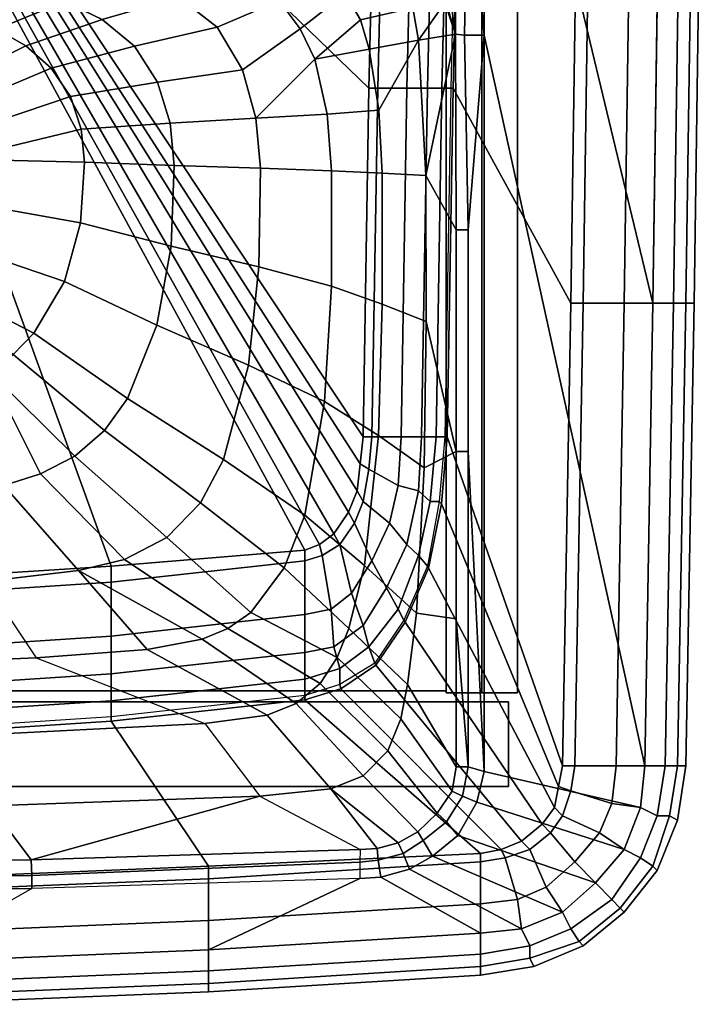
# Model space of a CAD drawing. Extents: x 0 to 450, y 0 to 350.
# Tile 3 of 4: x 296 to 450, y 0 to 221. Entities that reach past the tile are written whole.
import ezdxf

# ---------------------------------------------------------------- set-up
doc = ezdxf.new("R2010")
doc.units = 0
doc.header["$MEASUREMENT"] = 0
doc.linetypes.add('SOLIDLINE', pattern=[0])
for name, color, linetype in [('VB_FRONT', 252, 'SOLIDLINE'), ('VB_KERAMIK', 252, 'SOLIDLINE'), ('VB_KORPUS', 252, 'SOLIDLINE')]:
    doc.layers.add(name, color=color, linetype=linetype)

msp = doc.modelspace()

# ---------------------------------------------------------------- meshes
at = {"layer": 'VB_FRONT', "color": 252}
mesh = msp.add_polyface(dxfattribs=at)
corners = [(44.5, 68, 357), (44.5, 49, 357), (44.5, 68, 673), (44.5, 49, 673), (44.5, 68, 677), (44.5, 49, 677), (44.5, 68, 753), (44.5, 49, 753), (405.5, 68, 357), (405.5, 49, 357), (405.5, 68, 673), (405.5, 49, 673), (405.5, 68, 677), (405.5, 49, 677), (405.5, 68, 753), (405.5, 49, 753)]
mesh.append_faces([[corners[k] for k in face] for face in [(11, 3, 1, 9), (3, 2, 0, 1), (2, 10, 8, 0), (0, 8, 9, 1), (8, 10, 11, 9), (10, 2, 3, 11), (15, 7, 5, 13), (7, 6, 4, 5), (6, 14, 12, 4), (4, 12, 13, 5), (12, 14, 15, 13), (14, 6, 7, 15)]])
at = {"layer": 'VB_KERAMIK', "color": 252}
mesh = msp.add_polyface(dxfattribs=at)
corners = [(296.847, 227.968, 758.869), (305.734, 225.445, 758.552), (321.161, 230.372, 774.952), (310.515, 232.479, 775.073), (314.15, 221.441, 758.247), (331.331, 226.445, 774.835), (321.388, 215.409, 757.963), (339.985, 219.682, 774.726), (260.522, 232.471, 760.031), (278.732, 230.86, 759.491), (268.8, 225.525, 745.026), (253.975, 227.625, 745.087), (283.353, 221.957, 744.947), (290.382, 219.239, 744.904), (296.959, 215.513, 744.861), (302.672, 210.47, 744.819), (306.962, 204.111, 744.781), (326.568, 207.361, 757.71), (309.409, 196.802, 744.746), (329.404, 198.125, 757.498), (310.153, 189.339, 744.717), (330.306, 188.632, 757.339), (254.994, 219.644, 735.017), (244.932, 222.373, 735.282), (264.566, 215.497, 734.722), (273.157, 209.389, 734.442), (276.704, 205.354, 734.321), (279.429, 200.636, 734.219), (281.003, 195.343, 734.143), (281.431, 190.047, 734.099), (244.088, 207.314, 730.001), (247.039, 202.251, 730.001), (249.177, 196.192, 730.001), (249.143, 190.823, 730.001), (309.277, 175.671, 744.679), (329.639, 170.472, 757.185), (280.603, 180.805, 734.107), (249.117, 186.575, 730.001), (247.494, 182.158, 730.001), (277.671, 172.019, 734.22), (225, 350, 695), (316.108, 98.511, 695), (260.053, 94.878, 695), (359.693, 102.144, 695), (362.974, 103.355, 695), (366.255, 105.777, 695), (369.537, 110.622, 695), (371.506, 115.466, 695), (372.162, 121.521, 695), (372.818, 127.576, 695), (374.131, 205.961, 695), (260, 179, 695), (260, 179, 688), (256, 187, 688), (256, 187, 695), (257, 178, 685), (253, 186, 685)]
mesh.append_faces([[corners[k] for k in face] for face in [(0, 1, 2, 3), (1, 4, 5, 2), (4, 6, 7, 5), (8, 9, 10, 11), (10, 12, 0, 9), (12, 13, 1, 0), (13, 14, 4, 1), (14, 15, 6, 4), (15, 16, 17, 6), (16, 18, 19, 17), (18, 20, 21, 19), (11, 10, 22, 23), (22, 24, 12, 10), (24, 25, 13, 12), (25, 26, 14, 13), (26, 27, 15, 14), (27, 28, 16, 15), (28, 29, 18, 16), (29, 20, 18), (30, 31, 26, 25), (31, 32, 27, 26), (32, 33, 28, 27), (33, 29, 28), (20, 34, 35, 21), (29, 36, 34, 20), (33, 37, 36, 29), (37, 38, 39, 36), (40, 41, 42), (40, 43, 41), (40, 44, 43), (40, 45, 44), (40, 46, 45), (40, 47, 46), (40, 48, 47), (40, 49, 48), (40, 50, 49), (51, 52, 53, 54), (52, 55, 56, 53)]])
mesh = msp.add_polyface(dxfattribs=at)
corners = [(225, 339.868, 850), (225, 336.139, 848.439), (298.125, 336.052, 848.74), (298.125, 339.868, 850), (225, 333.326, 845.363), (298.125, 333.326, 845.363), (225, 331.643, 843.61), (298.125, 331.77, 843.434), (225, 329.589, 842.714), (298.125, 329.589, 842.714), (225, 246.683, 842.65), (310.731, 247.327, 842.714), (440.769, 350, 850), (225, 350, 850), (376.099, 350, 695), (225, 350, 695), (378.068, 350, 697.118), (384.631, 350, 708.412), (389.225, 350, 721.118), (392.506, 350, 734.529), (395, 350, 755), (375.443, 260.882, 695), (374.131, 205.961, 695), (422.308, 350, 755), (425.077, 350, 757.478), (235, 239.724, 816.113), (235, 258.583, 813.797), (234.6, 258.265, 811.217), (234.6, 239.406, 813.532), (233.7, 239.114, 811.15), (233.7, 257.973, 808.834), (232.1, 238.859, 809.066), (232.1, 257.717, 806.751), (230, 238.664, 807.478), (230, 257.522, 805.162), (227.6, 238.554, 806.585), (227.6, 257.412, 804.269), (225, 258.583, 813.797), (225, 257.363, 803.872), (234.6, 240.04, 818.693), (234.6, 258.899, 816.378), (233.7, 240.333, 821.075), (233.7, 259.191, 818.76), (232.1, 240.589, 823.16), (232.1, 259.448, 820.845), (230, 240.784, 824.748), (230, 259.642, 822.433), (227.6, 240.894, 825.641), (227.6, 259.752, 823.326), (225, 240.942, 826.038), (225, 259.801, 823.723)]
mesh.append_faces([[corners[k] for k in face] for face in [(0, 1, 2, 3), (1, 4, 5, 2), (4, 6, 7, 5), (6, 8, 9, 7), (10, 11, 9, 8), (3, 12, 13, 0), (14, 15, 13, 16), (16, 13, 13, 17), (17, 13, 13, 18), (18, 13, 13, 19), (19, 13, 13, 20), (15, 21, 22), (15, 14, 21), (23, 13, 13, 20), (24, 13, 13, 23), (25, 26, 27, 28), (29, 30, 27, 28), (31, 32, 30, 29), (33, 34, 32, 31), (35, 36, 34, 33), (26, 37, 37, 27), (30, 37, 37, 27), (32, 37, 37, 30), (34, 37, 37, 32), (36, 37, 37, 34), (38, 37, 37, 36), (39, 40, 26, 25), (41, 42, 40, 39), (43, 44, 42, 41), (45, 46, 44, 43), (47, 48, 46, 45), (49, 50, 48, 47), (40, 37, 37, 26), (42, 37, 37, 40), (44, 37, 37, 42), (46, 37, 37, 44), (48, 37, 37, 46), (50, 37, 37, 48)]])
mesh = msp.add_polyface(dxfattribs=at)
corners = [(388.354, 334.817, 850), (386.269, 331.327, 848.298), (391.538, 327.074, 848.566), (394.094, 330.192, 850), (385.084, 329.336, 845.363), (389.447, 325.187, 845.363), (395.11, 321.349, 848.731), (398.349, 322.678, 850), (392.779, 320.206, 845.363), (386.038, 326.254, 843.426), (391.227, 319.429, 843.645), (387.269, 322.814, 842.714), (389.462, 318.931, 842.714), (396.436, 314.718, 848.451), (399.974, 315.8, 850), (393.751, 314.718, 845.482), (392.09, 314.718, 843.629), (390.095, 314.718, 842.714), (396.35, 258.963, 848.76), (400, 217.881, 850), (393.751, 258.963, 845.482), (392.495, 259.078, 843.403), (391.339, 233.824, 842.714), (393.582, 218.159, 845.12), (385.755, 240.997, 842.714), (388.927, 237.771, 842.714), (438, 157.647, 850), (440.769, 350, 850), (383.236, 337.753, 850), (376.737, 339.51, 850), (372.068, 339.868, 850), (298.125, 339.868, 850), (395, 350, 755), (393.819, 260.882, 747.941), (394.344, 260.882, 755), (391.85, 260.882, 734.529), (392.506, 350, 734.529), (388.569, 260.882, 721.118), (389.225, 350, 721.118), (421.385, 285.882, 755), (422.308, 350, 755), (439.846, 285.882, 850), (444.462, 285.882, 848.348), (445.385, 350, 848.348), (448.154, 350, 845.87), (447.231, 285.882, 845.87), (450, 350, 841.739), (449.077, 285.882, 841.739), (450, 350, 837.609), (449.077, 285.882, 837.609), (448.154, 350, 816.957), (447.231, 285.882, 816.957), (445.385, 350, 801.261), (444.462, 285.882, 801.261), (440.769, 350, 785.565), (439.846, 285.882, 785.565), (434.308, 350, 770.696), (433.385, 285.882, 770.696), (425.077, 350, 757.478), (424.154, 285.882, 757.478)]
mesh.append_faces([[corners[k] for k in face] for face in [(0, 1, 2, 3), (1, 4, 5, 2), (3, 2, 6, 7), (2, 5, 8, 6), (5, 9, 10, 8), (9, 11, 12, 10), (7, 6, 13, 14), (6, 8, 15, 13), (8, 10, 16, 15), (10, 12, 17, 16), (14, 13, 18, 19), (13, 15, 20, 18), (15, 16, 21, 20), (16, 17, 22, 21), (20, 21, 23), (24, 25, 12, 11), (25, 22, 17, 12), (14, 26, 27, 7), (7, 27, 27, 3), (3, 27, 27, 0), (0, 27, 27, 28), (28, 27, 27, 29), (29, 27, 27, 30), (30, 27, 27, 31), (32, 33, 34, 32), (32, 33, 35, 36), (36, 35, 37, 38), (34, 39, 40, 32), (41, 42, 43, 27), (43, 44, 45, 42), (44, 46, 47, 45), (46, 48, 49, 47), (48, 50, 51, 49), (50, 52, 53, 51), (52, 54, 55, 53), (54, 56, 57, 55), (56, 58, 59, 57), (58, 40, 39, 59)]])
mesh = msp.add_polyface(dxfattribs=at)
corners = [(380.704, 230.694, 828.769), (386.961, 232.507, 839.23), (383.067, 235.97, 838.882), (383.969, 224.076, 828.68), (389.308, 229.415, 839.713), (385.237, 216.766, 828.597), (391.212, 225.137, 842.098), (393.582, 218.159, 845.12), (386.925, 186.354, 828.343), (376.323, 201.028, 809.551), (377.103, 186.87, 809.446), (400, 217.881, 850), (396.35, 258.963, 848.76), (395.61, 217.897, 848.113), (393.751, 258.963, 845.482), (392.495, 259.078, 843.403), (391.339, 233.824, 842.714), (378.839, 237.903, 838.45), (382.456, 239.416, 841.68), (389.236, 232.896, 841.462), (385.755, 240.997, 842.714), (380.933, 243.826, 842.714), (388.927, 237.771, 842.714), (396.462, 174.17, 848.451), (393.751, 174.17, 845.457), (393.819, 260.882, 747.941), (392.506, 205.961, 747.941), (393.031, 205.961, 755), (394.344, 260.882, 755), (390.537, 205.961, 734.529), (391.85, 260.882, 734.529), (387.256, 205.961, 721.118), (388.569, 260.882, 721.118), (382.662, 205.961, 708.412), (383.975, 260.882, 708.412), (376.099, 205.961, 697.118), (377.412, 260.882, 697.118), (436.154, 53.647, 850), (438, 157.647, 850), (399.974, 315.8, 850), (419.538, 157.647, 755), (421.385, 285.882, 755), (442.615, 157.647, 848.348), (444.462, 285.882, 848.348), (439.846, 285.882, 850), (447.231, 285.882, 845.87), (445.385, 157.647, 845.87), (449.077, 285.882, 841.739), (447.231, 157.647, 841.739), (449.077, 285.882, 837.609), (447.231, 157.647, 837.609), (447.231, 285.882, 816.957), (445.385, 157.647, 816.957), (444.462, 285.882, 801.261), (442.615, 157.647, 801.261), (439.846, 285.882, 785.565), (438, 157.647, 785.565), (433.385, 285.882, 770.696), (431.538, 157.647, 770.696), (424.154, 285.882, 757.478), (422.308, 157.647, 757.478)]
mesh.append_faces([[corners[k] for k in face] for face in [(0, 1, 2), (0, 3, 4, 1), (3, 5, 6, 4), (5, 7, 6), (5, 8, 8, 7), (9, 10, 8, 5), (11, 12, 13, 11), (12, 14, 7, 13), (15, 16, 16, 7), (17, 2, 18), (2, 1, 19, 18), (1, 4, 19), (4, 6, 19), (6, 7, 7, 19), (18, 18, 20, 21), (18, 19, 22, 20), (19, 19, 16, 22), (19, 7, 16), (11, 13, 23, 11), (13, 7, 24, 23), (24, 7, 7, 8), (25, 26, 27, 28), (25, 26, 29, 30), (30, 29, 31, 32), (32, 31, 33, 34), (34, 33, 35, 36), (11, 37, 38, 39), (27, 40, 41, 28), (38, 42, 43, 44), (43, 45, 46, 42), (45, 47, 48, 46), (47, 49, 50, 48), (49, 51, 52, 50), (51, 53, 54, 52), (53, 55, 56, 54), (55, 57, 58, 56), (57, 59, 60, 58), (59, 41, 40, 60)]])
mesh = msp.add_polyface(dxfattribs=at)
corners = [(339.802, 240.388, 829.391), (354.282, 239.788, 829.173), (357.577, 240.309, 836.056), (346.247, 240.731, 835.653), (368.579, 238.251, 828.964), (364.953, 240.034, 836.319), (373.006, 239.339, 837.289), (375.291, 235.647, 828.865), (378.839, 237.903, 838.45), (380.704, 230.694, 828.769), (383.067, 235.97, 838.882), (331.324, 238.565, 810.441), (344.704, 237.44, 810.236), (357.758, 234.756, 810.038), (363.794, 231.856, 809.943), (368.802, 227.248, 809.852), (372.236, 221.336, 809.768), (383.969, 224.076, 828.68), (374.171, 214.744, 809.688), (385.237, 216.766, 828.597), (376.323, 201.028, 809.551), (322.325, 235.888, 792.4), (334.496, 234.274, 792.391), (346.231, 230.797, 792.38), (353.959, 225.585, 792.375), (358.617, 219.305, 792.366), (361.974, 212.506, 792.36), (364.74, 200.154, 792.353), (365.735, 187.421, 792.345), (377.103, 186.87, 809.446), (321.161, 230.372, 774.952), (331.331, 226.445, 774.835), (339.985, 219.682, 774.726), (345.712, 210.096, 774.63), (348.688, 199.209, 774.549), (349.709, 188, 774.489), (321.388, 215.409, 757.963), (326.568, 207.361, 757.71), (329.404, 198.125, 757.498), (330.306, 188.632, 757.339), (310.726, 240.838, 835.542), (354.263, 242.628, 840.748), (310.727, 242.937, 840.599), (374.334, 242.18, 841.259), (382.456, 239.416, 841.68), (380.933, 243.826, 842.714), (376.618, 245.273, 842.714), (329.639, 170.472, 757.185), (349.38, 165.784, 774.433), (377.412, 260.882, 697.118), (376.099, 205.961, 697.118), (374.131, 205.961, 695), (375.443, 260.882, 695)]
mesh.append_faces([[corners[k] for k in face] for face in [(0, 1, 2, 3), (1, 4, 5, 2), (4, 6, 5), (4, 7, 8, 6), (7, 9, 10, 8), (11, 12, 1, 0), (12, 13, 4, 1), (13, 14, 4), (14, 7, 4), (14, 15, 9, 7), (15, 16, 17, 9), (16, 18, 19, 17), (18, 20, 19), (21, 22, 12, 11), (22, 23, 13, 12), (23, 24, 14, 13), (24, 25, 15, 14), (25, 26, 16, 15), (26, 18, 16), (26, 27, 20, 18), (27, 28, 29, 20), (30, 31, 23, 22), (31, 32, 24, 23), (32, 33, 25, 24), (33, 34, 26, 25), (34, 27, 26), (34, 35, 28, 27), (36, 37, 33, 32), (37, 38, 34, 33), (38, 39, 35, 34), (40, 3, 41, 42), (3, 2, 41), (2, 5, 43, 41), (5, 6, 43), (6, 8, 44, 43), (43, 44, 45, 46), (39, 47, 48, 35), (49, 50, 51, 52)]])
mesh = msp.add_polyface(dxfattribs=at)
corners = [(373.142, 98.6329, 809.468), (369.586, 84.5269, 809.547), (382.786, 71.9112, 828.457), (384.841, 87.9795, 828.373), (366.966, 77.9933, 809.591), (381.293, 64.1817, 828.505), (363.185, 72.1631, 809.637), (378.355, 56.9993, 828.553), (400, 52.3327, 850), (396.462, 53.4154, 848.451), (395.136, 46.7833, 848.731), (398.374, 45.4558, 850), (393.751, 53.4154, 845.482), (392.804, 47.9268, 845.363), (389.447, 42.9446, 845.363), (393.751, 86.6846, 845.482), (396.462, 124.307, 848.451), (393.751, 124.307, 845.482), (386.535, 120.649, 828.258), (389.881, 113.044, 747.941), (387.256, 98.511, 747.941), (387.518, 98.0267, 755), (390.406, 112.559, 755), (382.006, 86.4007, 747.941), (382.268, 85.9163, 755), (375.443, 76.7124, 747.941), (375.706, 76.2279, 755), (367.568, 71.8682, 747.941), (367.83, 70.8994, 755), (380.693, 88.8228, 734.529), (385.287, 100.933, 734.529), (374.131, 80.3454, 734.529), (367.568, 75.5014, 734.529), (378.068, 93.667, 721.118), (382.662, 103.355, 721.118), (372.818, 85.1898, 721.118), (366.255, 80.3454, 721.118), (374.787, 99.7221, 708.412), (378.724, 108.199, 708.412), (370.193, 92.4559, 708.412), (365.599, 88.8228, 708.412), (367.568, 103.355, 697.118), (370.849, 108.199, 697.118), (435.231, 44.2353, 850), (436.154, 53.647, 850), (400, 217.881, 850), (359.693, 68.4773, 755), (399.231, 33.8823, 755), (403.846, 34.8236, 755), (408.462, 36.7059, 755), (413.077, 40.4706, 755), (415.846, 44.2353, 755), (416.769, 48.9411, 755), (417.692, 53.647, 755), (391.719, 127.576, 755), (440.769, 53.647, 848.348), (442.615, 157.647, 848.348), (438, 157.647, 850), (440.769, 53.647, 801.261), (436.154, 53.647, 785.565), (435.231, 44.2353, 785.565), (438.923, 42.353, 801.261), (429.692, 53.647, 770.696), (428.769, 45.1765, 770.696), (420.462, 53.647, 757.478), (419.538, 48, 757.478)]
mesh.append_faces([[corners[k] for k in face] for face in [(0, 1, 2, 3), (1, 4, 5, 2), (4, 6, 7, 5), (8, 9, 10, 11), (9, 12, 13, 10), (14, 13, 5, 7), (13, 12, 2, 5), (9, 15, 12, 9), (8, 16, 9, 8), (16, 17, 15, 9), (12, 15, 3, 2), (15, 17, 18, 3), (19, 20, 21, 22), (20, 23, 24, 21), (23, 25, 26, 24), (25, 27, 28, 26), (20, 23, 29, 30), (23, 25, 31, 29), (25, 27, 32, 31), (30, 29, 33, 34), (29, 31, 35, 33), (31, 32, 36, 35), (34, 33, 37, 38), (33, 35, 39, 37), (35, 36, 40, 39), (37, 39, 41, 42), (8, 43, 44, 45), (46, 47, 48, 28), (28, 48, 49, 26), (26, 49, 50, 24), (24, 50, 51, 21), (21, 51, 52, 22), (22, 52, 53, 54), (44, 55, 56, 57), (58, 59, 60, 61), (59, 62, 63, 60), (62, 64, 65, 63), (64, 53, 52, 65)]])
mesh = msp.add_polyface(dxfattribs=at)
corners = [(377.103, 186.87, 809.446), (377.133, 157.386, 809.344), (386.963, 153.509, 828.238), (386.925, 186.354, 828.343), (376.247, 127.864, 809.361), (386.535, 120.649, 828.258), (373.142, 98.6329, 809.468), (384.841, 87.9795, 828.373), (365.735, 187.421, 792.345), (365.664, 161.481, 792.335), (364.147, 135.549, 792.329), (400, 217.881, 850), (396.462, 174.17, 848.451), (396.462, 124.307, 848.451), (400, 52.3327, 850), (393.751, 174.17, 845.457), (393.751, 124.307, 845.482), (392.506, 205.961, 747.941), (391.194, 127.576, 747.941), (391.719, 127.576, 755), (393.031, 205.961, 755), (389.881, 113.044, 747.941), (390.406, 112.559, 755), (389.225, 127.576, 734.529), (390.537, 205.961, 734.529), (387.912, 113.044, 734.529), (387.256, 98.511, 747.941), (385.287, 100.933, 734.529), (385.944, 127.576, 721.118), (387.256, 205.961, 721.118), (385.287, 115.466, 721.118), (382.662, 103.355, 721.118), (381.35, 127.576, 708.412), (382.662, 205.961, 708.412), (380.693, 116.677, 708.412), (378.724, 108.199, 708.412), (374.787, 127.576, 697.118), (376.099, 205.961, 697.118), (374.131, 120.31, 697.118), (372.818, 113.044, 697.118), (374.787, 99.7221, 708.412), (370.849, 108.199, 697.118), (372.818, 127.576, 695), (374.131, 205.961, 695), (372.162, 121.521, 695), (371.506, 115.466, 695), (369.537, 110.622, 695), (417.692, 53.647, 755), (419.538, 157.647, 755), (442.615, 157.647, 848.348), (445.385, 157.647, 845.87), (443.538, 53.647, 845.87), (440.769, 53.647, 848.348), (447.231, 157.647, 841.739), (445.385, 53.647, 841.739), (447.231, 157.647, 837.609), (445.385, 53.647, 837.609), (445.385, 157.647, 816.957), (443.538, 53.647, 816.957), (442.615, 157.647, 801.261), (440.769, 53.647, 801.261), (438, 157.647, 785.565), (436.154, 53.647, 785.565), (431.538, 157.647, 770.696), (429.692, 53.647, 770.696), (422.308, 157.647, 757.478), (420.462, 53.647, 757.478)]
mesh.append_faces([[corners[k] for k in face] for face in [(0, 1, 2, 3), (1, 4, 5, 2), (4, 6, 7, 5), (8, 9, 1, 0), (9, 10, 4, 1), (11, 12, 13, 14), (12, 15, 16, 13), (16, 2, 5), (16, 15, 3, 2), (17, 18, 19, 20), (18, 21, 22, 19), (17, 18, 23, 24), (18, 21, 25, 23), (21, 26, 27, 25), (24, 23, 28, 29), (23, 25, 30, 28), (25, 27, 31, 30), (29, 28, 32, 33), (28, 30, 34, 32), (30, 31, 35, 34), (33, 32, 36, 37), (32, 34, 38, 36), (34, 35, 39, 38), (35, 40, 41, 39), (37, 36, 42, 43), (36, 38, 44, 42), (38, 39, 45, 44), (39, 41, 46, 45), (19, 47, 48, 20), (49, 50, 51, 52), (50, 53, 54, 51), (53, 55, 56, 54), (55, 57, 58, 56), (57, 59, 60, 58), (59, 61, 62, 60), (61, 63, 64, 62), (63, 65, 66, 64), (65, 48, 47, 66)]])
mesh = msp.add_polyface(dxfattribs=at)
corners = [(364.147, 135.549, 792.329), (359.692, 109.994, 792.327), (373.142, 98.6329, 809.468), (376.247, 127.864, 809.361), (355.061, 98.1145, 792.327), (369.586, 84.5269, 809.547), (349.709, 188, 774.489), (349.38, 165.784, 774.433), (365.664, 161.481, 792.335), (365.735, 187.421, 792.345), (347.043, 143.733, 774.448), (341.373, 122.475, 774.517), (336.225, 112.781, 774.566), (328.652, 104.942, 774.623), (347.534, 88.097, 792.327), (319.156, 100, 774.684), (342.37, 84.5005, 792.328), (308.818, 97.5413, 774.747), (336.576, 82.115, 792.328), (287.733, 95.0294, 774.872), (299.281, 77.9282, 792.332), (324.27, 79.7982, 792.33), (329.639, 170.472, 757.185), (326.439, 152.7, 757.216), (319.823, 136.22, 757.387), (314.677, 129.022, 757.51), (307.957, 123.229, 757.651), (300.227, 119.247, 757.805), (292.005, 116.662, 757.964), (275.166, 113.664, 758.281), (266.588, 93.6067, 774.981), (258.208, 112.002, 758.557), (309.277, 175.671, 744.679), (305.612, 162.539, 744.661), (298.777, 150.935, 744.657), (294.105, 146.123, 744.661), (288.68, 142.173, 744.665), (276.516, 136.834, 744.677), (263.655, 133.736, 744.689), (280.603, 180.805, 734.107), (277.671, 172.019, 734.22), (272.545, 164.424, 734.411), (265.742, 158.648, 734.651), (258.091, 154.339, 734.911), (370.193, 92.4559, 708.412), (365.599, 88.8228, 708.412), (363.63, 100.933, 697.118), (367.568, 103.355, 697.118), (359.693, 87.6118, 708.412), (359.693, 99.7221, 697.118), (316.108, 82.7675, 708.412), (316.108, 94.878, 697.118), (370.849, 108.199, 697.118), (366.255, 105.777, 695), (369.537, 110.622, 695), (362.974, 103.355, 695), (359.693, 102.144, 695), (316.108, 98.511, 695), (260.053, 91.2449, 697.118), (260.053, 94.878, 695)]
mesh.append_faces([[corners[k] for k in face] for face in [(0, 1, 2, 3), (1, 4, 5, 2), (6, 7, 8, 9), (7, 10, 0, 8), (10, 11, 1, 0), (11, 12, 4, 1), (12, 13, 14, 4), (13, 15, 16, 14), (15, 17, 18, 16), (17, 19, 20, 21), (22, 23, 10, 7), (23, 24, 11, 10), (24, 25, 12, 11), (25, 26, 13, 12), (26, 27, 15, 13), (27, 28, 17, 15), (28, 29, 19, 17), (19, 30, 31, 29), (32, 33, 23, 22), (33, 34, 24, 23), (34, 35, 25, 24), (35, 36, 26, 25), (36, 27, 26), (36, 37, 28, 27), (37, 38, 29, 28), (39, 40, 33, 32), (40, 41, 34, 33), (41, 35, 34), (41, 42, 36, 35), (42, 43, 37, 36), (44, 45, 46, 47), (45, 48, 49, 46), (48, 50, 51, 49), (52, 47, 53, 54), (47, 46, 55, 53), (46, 49, 56, 55), (49, 51, 57, 56), (51, 58, 59, 57)]])
mesh = msp.add_polyface(dxfattribs=at)
corners = [(349.609, 46.8137, 828.769), (298.115, 32.4513, 845.363), (289.018, 44.6154, 828.57), (363.185, 72.1631, 809.637), (357.747, 67.638, 809.686), (372.832, 51.3769, 828.606), (378.355, 56.9993, 828.553), (351.202, 64.9746, 809.736), (365.566, 48.4307, 828.658), (337.198, 63.1546, 809.839), (281.002, 60.2967, 810.224), (355.061, 98.1145, 792.327), (347.534, 88.097, 792.327), (366.966, 77.9933, 809.591), (369.586, 84.5269, 809.547), (342.37, 84.5005, 792.328), (336.576, 82.115, 792.328), (324.27, 79.7982, 792.33), (299.281, 77.9282, 792.332), (308.818, 97.5413, 774.747), (298.27, 26.0029, 850), (298.27, 28.934, 848.74), (372.093, 31.9794, 848.47), (372.093, 28.2646, 850), (372.147, 34.8062, 845.363), (375.953, 35.0554, 845.363), (367.568, 71.8682, 747.941), (359.693, 69.4461, 747.941), (359.693, 68.4773, 755), (367.83, 70.8994, 755), (316.108, 64.602, 747.941), (316.108, 63.6331, 755), (359.693, 73.0793, 734.529), (367.568, 75.5014, 734.529), (316.108, 68.2351, 734.529), (359.693, 79.1344, 721.118), (366.255, 80.3454, 721.118), (316.108, 74.2903, 721.118), (359.693, 87.6118, 708.412), (365.599, 88.8228, 708.412), (316.108, 82.7675, 708.412), (269.231, 9.41176, 850), (338, 12.2353, 850), (338, 31.0588, 755), (399.231, 33.8823, 755), (338, 7.52941, 848.348), (399.231, 11.2941, 848.348), (399.231, 16, 850), (399.231, 8.47058, 845.87), (338, 4.70589, 845.87), (399.231, 6.58823, 841.739), (338, 2.82353, 841.739), (399.231, 6.58823, 837.609), (338, 2.82353, 837.609), (399.231, 8.47058, 816.957), (338, 4.70589, 816.957), (399.231, 11.2941, 801.261), (338, 7.52941, 801.261), (399.231, 16, 785.565), (338, 12.2353, 785.565), (269.231, 9.41176, 785.565), (269.231, 4.70589, 801.261), (399.231, 22.5882, 770.696), (338, 18.8235, 770.696), (269.231, 16, 770.696), (399.231, 32, 757.478), (338, 28.2353, 757.478), (269.231, 25.4118, 757.478), (269.231, 28.2353, 755)]
mesh.append_faces([[corners[k] for k in face] for face in [(0, 1, 2, 0), (3, 4, 5, 6), (4, 7, 8, 5), (7, 9, 0, 8), (0, 2, 10, 9), (11, 12, 13, 14), (12, 15, 3, 13), (15, 16, 4, 3), (16, 17, 7, 4), (17, 18, 9, 7), (19, 17, 16), (20, 21, 22, 23), (21, 1, 24, 22), (0, 24, 1), (24, 25, 8, 0), (26, 27, 28, 29), (27, 30, 31, 28), (26, 27, 32, 33), (27, 30, 34, 32), (33, 32, 35, 36), (32, 34, 37, 35), (36, 35, 38, 39), (35, 37, 40, 38), (20, 41, 42, 23), (31, 43, 44, 28), (42, 45, 46, 47), (46, 48, 49, 45), (48, 50, 51, 49), (50, 52, 53, 51), (52, 54, 55, 53), (54, 56, 57, 55), (56, 58, 59, 57), (57, 59, 60, 61), (58, 62, 63, 59), (59, 63, 64, 60), (62, 65, 66, 63), (63, 66, 67, 64), (66, 43, 68, 67)]])
mesh = msp.add_polyface(dxfattribs=at)
corners = [(298.115, 32.4513, 845.363), (225, 31.5408, 845.62), (225, 43.1508, 828.569), (289.018, 44.6154, 828.57), (225, 58.2983, 810.426), (281.002, 60.2967, 810.224), (337.198, 63.1546, 809.839), (274.279, 76.8568, 792.335), (299.281, 77.9282, 792.332), (225, 73.3202, 795.772), (266.588, 93.6067, 774.981), (287.733, 95.0294, 774.872), (225, 93.0938, 775.232), (225, 25, 850), (225, 28.7216, 848.439), (298.27, 28.934, 848.74), (298.27, 26.0029, 850), (316.108, 64.602, 747.941), (260.053, 60.9688, 747.941), (260.053, 60, 755), (316.108, 63.6331, 755), (225, 60.9688, 747.941), (225, 60, 755), (260.053, 64.602, 734.529), (316.108, 68.2351, 734.529), (225, 64.602, 734.529), (260.053, 70.6571, 721.118), (316.108, 74.2903, 721.118), (225, 70.6571, 721.118), (260.053, 79.1344, 708.412), (316.108, 82.7675, 708.412), (225, 79.1344, 708.412), (260.053, 91.2449, 697.118), (316.108, 94.878, 697.118), (225, 91.2449, 697.118), (269.231, 9.41176, 850), (225, 9.41176, 850), (225, 28.2353, 755), (269.231, 28.2353, 755), (338, 31.0588, 755), (269.231, 4.70589, 848.348), (338, 7.52941, 848.348), (338, 12.2353, 850), (225, 4.70589, 848.348), (338, 4.70589, 845.87), (269.231, 1.88236, 845.87), (225, 1.88236, 845.87), (338, 2.82353, 841.739), (269.231, 0, 841.739), (225, 0, 841.739), (338, 2.82353, 837.609), (269.231, 0, 837.609), (225, 0, 837.609), (338, 4.70589, 816.957), (269.231, 1.88236, 816.957), (225, 1.88236, 816.957), (338, 7.52941, 801.261), (269.231, 4.70589, 801.261), (225, 4.70589, 801.261), (269.231, 9.41176, 785.565), (225, 9.41176, 785.565), (269.231, 16, 770.696), (225, 16, 770.696), (269.231, 25.4118, 757.478), (225, 25.4118, 757.478)]
mesh.append_faces([[corners[k] for k in face] for face in [(0, 1, 2, 3), (3, 2, 4, 5), (6, 5, 7, 8), (5, 4, 9, 7), (8, 7, 10, 11), (7, 9, 12, 10), (13, 14, 15, 16), (14, 1, 0, 15), (17, 18, 19, 20), (18, 21, 22, 19), (17, 18, 23, 24), (18, 21, 25, 23), (24, 23, 26, 27), (23, 25, 28, 26), (27, 26, 29, 30), (26, 28, 31, 29), (30, 29, 32, 33), (29, 31, 34, 32), (16, 35, 36, 13), (22, 37, 38, 19), (19, 38, 39, 20), (35, 40, 41, 42), (35, 40, 43, 36), (41, 44, 45, 40), (40, 45, 46, 43), (44, 47, 48, 45), (45, 48, 49, 46), (47, 50, 51, 48), (48, 51, 52, 49), (50, 53, 54, 51), (51, 54, 55, 52), (53, 56, 57, 54), (54, 57, 58, 55), (57, 59, 60, 58), (59, 61, 62, 60), (61, 63, 64, 62), (63, 38, 37, 64)]])
mesh = msp.add_polyface(dxfattribs=at)
corners = [(376.763, 28.6231, 850), (376.228, 32.3742, 848.755), (372.093, 31.9794, 848.47), (372.093, 28.2646, 850), (375.953, 35.0554, 845.363), (372.147, 34.8062, 845.363), (383.262, 30.3801, 850), (381.838, 33.8903, 848.112), (380.714, 36.3315, 845.363), (388.38, 33.3156, 850), (386.295, 36.8055, 848.298), (385.084, 38.7966, 845.363), (394.12, 37.9411, 850), (391.564, 41.0595, 848.566), (389.447, 42.9446, 845.363), (398.374, 45.4558, 850), (395.136, 46.7833, 848.731), (392.804, 47.9268, 845.363), (365.566, 48.4307, 828.658), (372.832, 51.3769, 828.606), (378.355, 56.9993, 828.553), (338, 12.2353, 850), (399.231, 16, 850), (408.462, 16.9412, 850), (417.692, 20.7059, 850), (425.077, 27.2941, 850), (431.538, 34.8236, 850), (410.308, 13.1764, 848.348), (419.538, 16.9412, 848.348), (399.231, 11.2941, 848.348), (421.385, 14.1177, 845.87), (410.308, 10.3529, 845.87), (399.231, 8.47058, 845.87), (411.231, 8.47058, 841.739), (399.231, 6.58823, 841.739), (411.231, 8.47058, 837.609), (399.231, 6.58823, 837.609), (410.308, 10.3529, 816.957), (399.231, 8.47058, 816.957), (410.308, 13.1764, 801.261), (399.231, 11.2941, 801.261), (419.538, 16.9412, 801.261), (417.692, 20.7059, 785.565), (408.462, 16.9412, 785.565), (399.231, 16, 785.565), (414, 26.3529, 770.696), (407.538, 23.5294, 770.696), (399.231, 22.5882, 770.696), (420.462, 32, 770.696), (414.923, 38.5882, 757.478), (410.308, 34.8236, 757.478), (404.769, 32.9412, 757.478), (399.231, 32, 757.478), (417.692, 42.353, 757.478), (415.846, 44.2353, 755), (413.077, 40.4706, 755), (408.462, 36.7059, 755), (403.846, 34.8236, 755), (399.231, 33.8823, 755), (338, 31.0588, 755), (338, 28.2353, 757.478)]
mesh.append_faces([[corners[k] for k in face] for face in [(0, 1, 2, 3), (1, 4, 5, 2), (6, 7, 1, 0), (7, 8, 4, 1), (9, 10, 7, 6), (10, 11, 8, 7), (12, 13, 10, 9), (13, 14, 11, 10), (15, 16, 13, 12), (16, 17, 14, 13), (4, 8, 18), (8, 11, 19, 18), (11, 14, 20, 19), (3, 21, 22, 0), (0, 22, 23, 6), (6, 23, 24, 9), (9, 24, 25, 12), (12, 25, 26, 15), (23, 27, 28, 24), (22, 29, 27, 23), (28, 30, 31, 27), (27, 31, 32, 29), (31, 33, 34, 32), (33, 35, 36, 34), (35, 37, 38, 36), (37, 39, 40, 38), (41, 42, 43, 39), (39, 43, 44, 40), (42, 45, 46, 43), (43, 46, 47, 44), (48, 49, 50, 45), (45, 50, 51, 46), (46, 51, 52, 47), (53, 54, 55, 49), (49, 55, 56, 50), (50, 56, 57, 51), (51, 57, 58, 52), (52, 58, 59, 60)]])
mesh = msp.add_polyface(dxfattribs=at)
corners = [(398.374, 45.4558, 850), (431.538, 34.8236, 850), (435.231, 44.2353, 850), (400, 52.3327, 850), (438.923, 42.353, 848.348), (440.769, 53.647, 848.348), (436.154, 53.647, 850), (435.231, 32.9412, 848.348), (425.077, 27.2941, 850), (428.769, 23.5294, 848.348), (417.692, 20.7059, 850), (419.538, 16.9412, 848.348), (443.538, 53.647, 845.87), (441.692, 42.353, 845.87), (438, 31.0588, 845.87), (430.615, 21.6471, 845.87), (421.385, 14.1177, 845.87), (445.385, 53.647, 841.739), (443.538, 41.4117, 841.739), (438.923, 30.1177, 841.739), (431.538, 20.7059, 841.739), (422.308, 13.1764, 841.739), (411.231, 8.47058, 841.739), (410.308, 10.3529, 845.87), (445.385, 53.647, 837.609), (443.538, 41.4117, 837.609), (438.923, 30.1177, 837.609), (431.538, 20.7059, 837.609), (422.308, 13.1764, 837.609), (411.231, 8.47058, 837.609), (443.538, 53.647, 816.957), (441.692, 42.353, 816.957), (438, 31.0588, 816.957), (430.615, 21.6471, 816.957), (421.385, 14.1177, 816.957), (410.308, 10.3529, 816.957), (440.769, 53.647, 801.261), (438.923, 42.353, 801.261), (435.231, 32.9412, 801.261), (428.769, 23.5294, 801.261), (419.538, 16.9412, 801.261), (410.308, 13.1764, 801.261), (435.231, 44.2353, 785.565), (431.538, 34.8236, 785.565), (425.077, 27.2941, 785.565), (417.692, 20.7059, 785.565), (428.769, 45.1765, 770.696), (426, 38.5882, 770.696), (420.462, 32, 770.696), (414, 26.3529, 770.696), (419.538, 48, 757.478), (417.692, 42.353, 757.478), (414.923, 38.5882, 757.478), (416.769, 48.9411, 755), (415.846, 44.2353, 755)]
mesh.append_faces([[corners[k] for k in face] for face in [(0, 1, 2, 3), (2, 4, 5, 6), (1, 7, 4, 2), (8, 9, 7, 1), (10, 11, 9, 8), (5, 12, 13, 4), (4, 13, 14, 7), (7, 14, 15, 9), (9, 15, 16, 11), (12, 17, 18, 13), (13, 18, 19, 14), (14, 19, 20, 15), (15, 20, 21, 16), (16, 21, 22, 23), (17, 24, 25, 18), (18, 25, 26, 19), (19, 26, 27, 20), (20, 27, 28, 21), (21, 28, 29, 22), (24, 30, 31, 25), (25, 31, 32, 26), (26, 32, 33, 27), (27, 33, 34, 28), (28, 34, 35, 29), (30, 36, 37, 31), (31, 37, 38, 32), (32, 38, 39, 33), (33, 39, 40, 34), (34, 40, 41, 35), (37, 42, 43, 38), (38, 43, 44, 39), (39, 44, 45, 40), (42, 46, 47, 43), (43, 47, 48, 44), (44, 48, 49, 45), (46, 50, 51, 47), (47, 51, 52, 48), (50, 53, 54, 51)]])
at = {"layer": 'VB_KORPUS', "color": 252}
mesh = msp.add_polyface(dxfattribs=at)
corners = [(42.5, 350, 355), (42.5, 70, 355), (42.5, 350, 755), (42.5, 70, 755), (50.5, 350, 755), (50.5, 70, 755), (58.5, 350, 355), (58.5, 70, 355), (58.5, 345, 355.5), (58.5, 329, 355.5), (58.5, 70.5, 355.5), (58.5, 329, 371.5), (58.5, 70.5, 371.5), (58.5, 345, 485.5), (58.5, 329, 485.5), (58.5, 350, 739), (58.5, 70, 739), (391.5, 350, 355), (391.5, 70, 355), (391.5, 345, 355.5), (391.5, 329, 355.5), (391.5, 70.5, 355.5), (391.5, 329, 371.5), (391.5, 70.5, 371.5), (391.5, 345, 485.5), (391.5, 329, 485.5), (391.5, 350, 739), (391.5, 70, 739), (399.5, 350, 755), (399.5, 70, 755), (407.5, 350, 355), (407.5, 70, 355), (407.5, 350, 755), (407.5, 70, 755)]
mesh.append_faces([[corners[k] for k in face] for face in [(7, 16, 5), (1, 7, 5), (3, 1, 5), (3, 1, 5), (2, 0, 1, 3), (0, 2, 4), (6, 0, 4), (15, 6, 4), (15, 6, 4), (6, 7, 1, 0), (16, 7, 6, 15), (2, 3, 5, 4), (16, 15, 4, 5), (18, 27, 29), (31, 18, 29), (33, 31, 29), (33, 31, 29), (32, 30, 31, 33), (30, 32, 28), (17, 30, 28), (26, 17, 28), (26, 17, 28), (17, 18, 31, 30), (27, 18, 17, 26), (32, 33, 29, 28), (27, 26, 28, 29), (23, 12, 10, 21), (12, 11, 9, 10), (11, 22, 20, 9), (9, 20, 21, 10), (20, 22, 23, 21), (22, 11, 12, 23), (20, 9, 14, 25), (14, 13, 8, 9), (13, 24, 19, 8), (8, 19, 20, 9), (19, 24, 25, 20), (25, 14, 13, 24)]])

doc.saveas('drawing.dxf')
